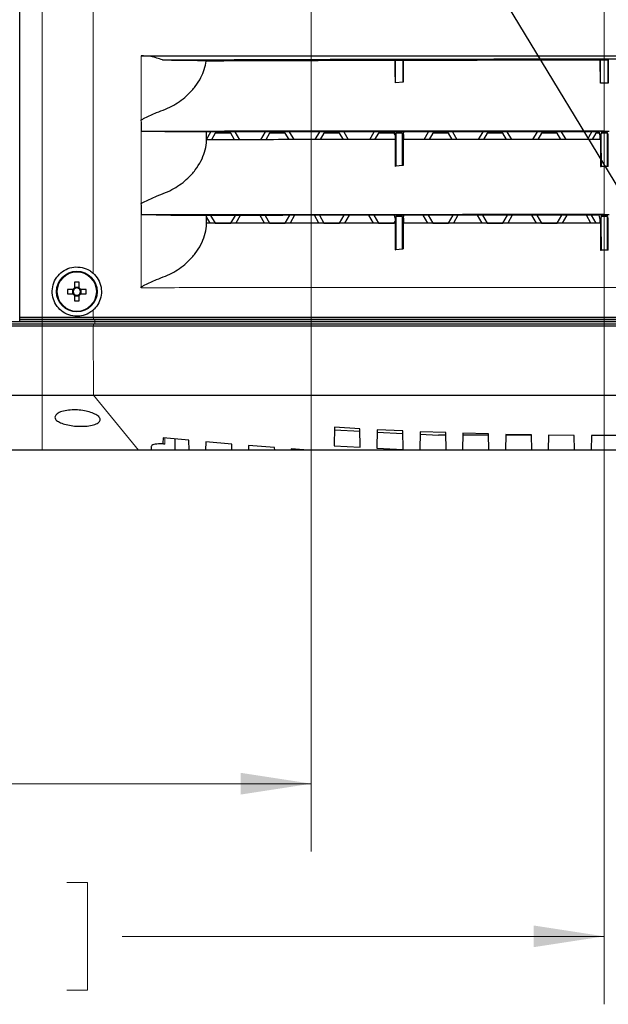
# Model space of a CAD drawing. Header units: millimetres. Extents: x 0 to 1118, y 0 to 864.
# Tile 67 of 117: x 543 to 570, y 403 to 449. Entities that reach past the tile are written whole.
import ezdxf

# ---------------------------------------------------------------- set-up
doc = ezdxf.new("R2010")
doc.units = ezdxf.units.MM
doc.styles.add('SLDTEXTSTYLE0', font='TXT', dxfattribs={"width": 0.75})
doc.dimstyles.new('SLDDIMSTYLE0', dxfattribs={"dimtxt": 3.175, "dimasz": 3.302, "dimexe": 0, "dimexo": 0.0625, "dimgap": 0.79375, "dimtad": 0, "dimtih": 1, "dimtoh": 1, "dimdec": 1, "dimlfac": 5, "dimrnd": 1e-09, "dimzin": 4, "dimdsep": 46, "dimtxsty": 'SLDTEXTSTYLE0', "dimsah": 1, "dimcen": 0.09, "dimadec": 0, "dimazin": 1, "dimtfac": 1, "dimtdec": 1, "dimtofl": 0, "dimtmove": 0, "dimatfit": 3, "dimfxl": 1, "dimfrac": 2, "dimtolj": 1, "dimtzin": 12, "dimarcsym": 0})
doc.dimstyles.new('SLDDIMSTYLE1', dxfattribs={"dimtxt": 3.175, "dimasz": 3.302, "dimexe": 0, "dimexo": 0.0625, "dimgap": 0.79375, "dimtad": 0, "dimtih": 1, "dimtoh": 1, "dimdec": 1, "dimlfac": 5, "dimrnd": 1e-09, "dimzin": 12, "dimdsep": 46, "dimtxsty": 'SLDTEXTSTYLE0', "dimsah": 1, "dimcen": 0.09, "dimadec": 0, "dimazin": 3, "dimtfac": 1, "dimtdec": 3, "dimtofl": 0, "dimtmove": 0, "dimatfit": 3, "dimfxl": 1, "dimfrac": 2, "dimtolj": 1, "dimtzin": 12, "dimarcsym": 0})
doc.dimstyles.new('SLDDIMSTYLE2', dxfattribs={"dimtxt": 3.175, "dimasz": 3.302, "dimexe": 0, "dimexo": 0.0625, "dimgap": 0.79375, "dimtad": 0, "dimtih": 1, "dimtoh": 1, "dimdec": 1, "dimlfac": 5, "dimrnd": 1e-09, "dimzin": 12, "dimdsep": 46, "dimtxsty": 'SLDTEXTSTYLE0', "dimsah": 1, "dimcen": 0.09, "dimadec": 0, "dimazin": 3, "dimtfac": 1, "dimtdec": 1, "dimtofl": 0, "dimtmove": 0, "dimatfit": 3, "dimfxl": 1, "dimfrac": 2, "dimtolj": 1, "dimtzin": 12, "dimarcsym": 0})
doc.dimstyles.new('SLDDIMSTYLE3', dxfattribs={"dimtxt": 0.18, "dimasz": 3.302, "dimexe": 0, "dimexo": 0.0625, "dimgap": 0, "dimtad": 0, "dimtih": 1, "dimtoh": 1, "dimdec": 0, "dimrnd": 1e-09, "dimzin": 0, "dimdsep": 46, "dimtxsty": 'Standard', "dimsah": 1, "dimcen": 0.09, "dimadec": 0, "dimazin": 0, "dimtfac": 3.302, "dimtdec": 0, "dimtofl": 0, "dimtmove": 0, "dimatfit": 3, "dimfxl": 1, "dimfrac": 2, "dimtolj": 1, "dimtzin": 0, "dimarcsym": 0})

# ---------------------------------------------------------------- blocks, each defined once
blk = doc.blocks.new('_D')
at = {"color": 7, "linetype": 'Continuous', "lineweight": 0}
for p, q in [((556.113, 499.94), (670.967, 499.94)), ((667.792, 499.94), (667.792, 469.142)), ((667.792, 468.497), (666.825, 468.497)), ((666.825, 468.497), (666.825, 463.457)), ((678.349, 468.497), (679.317, 468.497)), ((679.317, 468.497), (679.317, 463.457)), ((666.825, 463.457), (667.792, 463.457)), ((679.317, 463.457), (678.349, 463.457)), ((667.792, 420.94), (667.792, 462.812)), ((619.613, 420.94), (670.967, 420.94))]:
    blk.add_line(p, q, dxfattribs=at)
at = {"color": 7, "linetype": 'Continuous', "lineweight": 18}
for points in [[(667.792, 499.94), (667.284, 496.638), (668.3, 496.638)], [(667.792, 420.94), (668.3, 424.242), (667.284, 424.242)]]:
    blk.add_solid(points, dxfattribs=at)
at = {"color": 7, "linetype": 'Continuous', "lineweight": 18, "char_height": 3.175, "attachment_point": 1, "style": 'SLDTEXTSTYLE0'}
for s, insert in [('395.0', (655.301, 467.55)), ('15.55', (667.792, 467.55))]:
    blk.add_mtext(s, dxfattribs=dict(at, insert=insert))
blk = doc.blocks.new('_D_1')
at = {"color": 7, "linetype": 'Continuous', "lineweight": 0}
for p, q in [((556.166, 458.566), (556.166, 410.179)), ((488.345, 433.87), (488.345, 410.179)), ((525.09, 415.874), (524.122, 415.874)), ((524.122, 415.874), (524.122, 410.833)), ((535.647, 415.874), (536.614, 415.874)), ((536.614, 415.874), (536.614, 410.833)), ((488.345, 413.354), (511.953, 413.354)), ((556.166, 413.354), (538.227, 413.354)), ((524.122, 410.833), (525.09, 410.833)), ((536.614, 410.833), (535.647, 410.833))]:
    blk.add_line(p, q, dxfattribs=at)
at = {"color": 7, "linetype": 'Continuous', "lineweight": 18}
for points in [[(488.345, 413.354), (491.647, 412.846), (491.647, 413.862)], [(556.166, 413.354), (552.864, 413.862), (552.864, 412.846)]]:
    blk.add_solid(points, dxfattribs=at)
at = {"color": 7, "linetype": 'Continuous', "lineweight": 18, "char_height": 3.175, "attachment_point": 1, "style": 'SLDTEXTSTYLE0'}
for s, insert in [('339.1', (512.598, 414.926)), ('13.35', (525.09, 414.926))]:
    blk.add_mtext(s, dxfattribs=dict(at, insert=insert))
blk = doc.blocks.new('_D_2')
at = {"color": 7, "linetype": 'Continuous', "lineweight": 0}
for p, q in [((559.947, 462.348), (640.967, 462.348)), ((637.792, 462.348), (637.792, 448.56)), ((638.965, 447.915), (637.998, 447.915)), ((637.998, 447.915), (637.998, 442.875)), ((647.176, 447.915), (648.144, 447.915)), ((648.144, 447.915), (648.144, 442.875)), ((637.998, 442.875), (638.965, 442.875)), ((648.144, 442.875), (647.176, 442.875)), ((637.792, 420.94), (637.792, 442.23)), ((619.613, 420.94), (640.967, 420.94))]:
    blk.add_line(p, q, dxfattribs=at)
at = {"color": 7, "linetype": 'Continuous', "lineweight": 18}
for points in [[(637.792, 462.348), (637.284, 459.046), (638.3, 459.046)], [(637.792, 420.94), (638.3, 424.242), (637.284, 424.242)]]:
    blk.add_solid(points, dxfattribs=at)
at = {"color": 7, "linetype": 'Continuous', "lineweight": 18, "char_height": 3.175, "attachment_point": 1, "style": 'SLDTEXTSTYLE0'}
for s, insert in [('207.0', (626.474, 446.967)), ('8.15', (638.965, 446.967))]:
    blk.add_mtext(s, dxfattribs=dict(at, insert=insert))
blk = doc.blocks.new('_D_4')
at = {"color": 7, "linetype": 'Continuous', "lineweight": 0}
for p, q in [((552.165, 471.44), (463.102, 471.44)), ((466.277, 471.44), (466.277, 454.364)), ((467.45, 453.719), (466.483, 453.719)), ((466.483, 453.719), (466.483, 448.679)), ((475.661, 453.719), (476.629, 453.719)), ((476.629, 453.719), (476.629, 448.679)), ((466.483, 448.679), (467.45, 448.679)), ((476.629, 448.679), (475.661, 448.679)), ((466.277, 420.94), (466.277, 448.034)), ((490.073, 420.94), (463.102, 420.94))]:
    blk.add_line(p, q, dxfattribs=at)
at = {"color": 7, "linetype": 'Continuous', "lineweight": 18}
for points in [[(466.277, 471.44), (465.769, 468.138), (466.785, 468.138)], [(466.277, 420.94), (466.785, 424.242), (465.769, 424.242)]]:
    blk.add_solid(points, dxfattribs=at)
at = {"color": 7, "linetype": 'Continuous', "lineweight": 18, "char_height": 3.175, "attachment_point": 1, "style": 'SLDTEXTSTYLE0'}
for s, insert in [('252.5', (454.959, 452.771)), ('9.94', (467.45, 452.771))]:
    blk.add_mtext(s, dxfattribs=dict(at, insert=insert))
blk = doc.blocks.new('_D_5')
at = {"color": 7, "linetype": 'Continuous', "lineweight": 0}
for p, q in [((569.843, 453.762), (569.843, 403.049)), ((488.345, 433.87), (488.345, 403.049)), ((534.197, 408.744), (533.23, 408.744)), ((533.23, 408.744), (533.23, 403.704)), ((544.754, 408.744), (545.722, 408.744)), ((545.722, 408.744), (545.722, 403.704)), ((488.345, 406.224), (521.06, 406.224)), ((569.843, 406.224), (547.335, 406.224)), ((533.23, 403.704), (534.197, 403.704)), ((545.722, 403.704), (544.754, 403.704))]:
    blk.add_line(p, q, dxfattribs=at)
at = {"color": 7, "linetype": 'Continuous', "lineweight": 18}
for points in [[(488.345, 406.224), (491.647, 405.716), (491.647, 406.732)], [(569.843, 406.224), (566.541, 406.732), (566.541, 405.716)]]:
    blk.add_solid(points, dxfattribs=at)
at = {"color": 7, "linetype": 'Continuous', "lineweight": 18, "char_height": 3.175, "attachment_point": 1, "style": 'SLDTEXTSTYLE0'}
for s, insert in [('407.5', (521.706, 407.797)), ('16.04', (534.197, 407.797))]:
    blk.add_mtext(s, dxfattribs=dict(at, insert=insert))

msp = doc.modelspace()

# ---------------------------------------------------------------- linework, layer by layer
at = {"color": 7, "linetype": 'Continuous', "lineweight": 25}
for p, q in [((542.5554, 435.1395), (542.5554, 493.7395)), ((560.0793, 447.1345), (560.0895, 447.1549)), ((560.0895, 447.1549), (560.4495, 447.1549)), ((560.0895, 446.0892), (560.0895, 447.1549)), ((560.4495, 447.1549), (560.4593, 447.1353)), ((560.4495, 446.129), (560.4495, 447.1549)), ((569.6529, 447.1451), (569.6632, 447.1658)), ((569.6632, 446.0817), (569.6529, 447.1451)), ((569.6632, 447.1658), (570.0232, 447.1658)), ((569.6632, 446.0817), (569.6632, 447.1658)), ((570.0232, 447.1658), (570.0335, 447.1451)), ((570.0232, 446.0817), (570.0232, 447.1658)), ((570.0335, 447.1451), (570.0232, 446.0817)), ((560.4495, 446.129), (560.0895, 446.0892)), ((569.8432, 446.0818), (569.6632, 446.0817)), ((570.0232, 446.0817), (569.8432, 446.0818)), ((548.2245, 444.3208), (548.2244, 444.361)), ((560.0756, 443.6727), (560.0531, 443.8074)), ((560.4635, 443.6727), (560.4864, 443.8102)), ((562.7556, 443.8061), (562.9664, 443.4409)), ((563.9741, 443.4413), (564.1849, 443.8065)), ((565.2952, 443.8069), (565.5059, 443.4418)), ((566.5145, 443.442), (566.7253, 443.8072)), ((567.8349, 443.8073), (568.0457, 443.4422)), ((569.0546, 443.4423), (569.2655, 443.8075)), ((569.6632, 443.8338), (569.6122, 443.8338)), ((569.6122, 443.8338), (569.6122, 443.8338)), ((569.6384, 443.657), (569.6122, 443.8338)), ((570.0232, 443.8338), (570.0742, 443.8338)), ((551.2727, 443.7727), (551.2732, 443.7722)), ((551.2727, 443.4102), (551.2731, 443.4325)), ((551.2732, 443.4398), (551.48, 443.798)), ((551.2732, 443.4325), (551.2732, 443.7722)), ((551.6766, 443.7385), (551.5, 443.4327)), ((552.4098, 443.7385), (551.6766, 443.7385)), ((552.5858, 443.4337), (552.4098, 443.7385)), ((552.5996, 443.7991), (552.8105, 443.434)), ((553.8104, 443.4349), (554.0215, 443.8006)), ((554.2166, 443.7385), (554.0414, 443.4351)), ((554.9498, 443.7385), (554.2166, 443.7385)), ((555.1244, 443.4362), (554.9498, 443.7385)), ((555.1383, 443.8014), (555.3491, 443.4364)), ((556.3516, 443.4371), (556.5626, 443.8025)), ((556.7566, 443.7385), (556.5827, 443.4373)), ((557.4898, 443.7385), (556.7566, 443.7385)), ((557.6632, 443.4381), (557.4898, 443.7385)), ((557.6772, 443.8034), (557.888, 443.4383)), ((558.8927, 443.4389), (559.1036, 443.8043)), ((559.2966, 443.7385), (559.1237, 443.4391)), ((560.0298, 443.7385), (559.2966, 443.7385)), ((560.0756, 443.6593), (560.0298, 443.7385)), ((560.1073, 443.6727), (560.0756, 443.6727)), ((560.0756, 443.6727), (560.0756, 443.4381)), ((560.0895, 443.4397), (560.0756, 443.4381)), ((560.0895, 442.1892), (560.0895, 443.4397)), ((560.1073, 443.4397), (560.0895, 443.4397)), ((560.1195, 443.7461), (560.1073, 443.6727)), ((560.1073, 443.6727), (560.1073, 443.4397)), ((560.4195, 443.7461), (560.1195, 443.7461)), ((560.1195, 442.1926), (560.1195, 443.7461)), ((560.4195, 443.7461), (560.4318, 443.6727)), ((560.4195, 442.2257), (560.4195, 443.7461)), ((560.4318, 443.6727), (560.4635, 443.6727)), ((560.4318, 443.6727), (560.4318, 443.4397)), ((560.4318, 443.4397), (560.4495, 443.4397)), ((560.4495, 443.4399), (560.4495, 442.229)), ((560.4635, 443.6727), (560.4635, 443.4397)), ((561.4335, 443.4403), (561.6444, 443.8056)), ((561.8366, 443.7385), (561.6645, 443.4404)), ((562.5698, 443.7385), (561.8366, 443.7385)), ((562.7417, 443.4408), (562.5698, 443.7385)), ((564.3766, 443.7385), (564.2051, 443.4414)), ((565.1098, 443.7385), (564.3766, 443.7385)), ((565.2811, 443.4418), (565.1098, 443.7385)), ((566.9166, 443.7385), (566.7454, 443.4421)), ((567.6498, 443.7385), (566.9166, 443.7385)), ((567.8209, 443.4422), (567.6498, 443.7385)), ((569.4566, 443.7385), (569.2856, 443.4423)), ((569.6263, 443.7385), (569.4566, 443.7385)), ((569.681, 443.657), (569.6384, 443.657)), ((569.6384, 443.657), (569.6384, 443.4424)), ((569.6632, 443.4424), (569.6384, 443.4423)), ((569.681, 443.4424), (569.6632, 443.4424)), ((569.6932, 443.7395), (569.681, 443.657)), ((569.681, 443.657), (569.681, 443.4424)), ((569.681, 443.4424), (569.6932, 442.1817)), ((569.9932, 443.7395), (569.6932, 443.7395)), ((569.6932, 442.1817), (569.6932, 443.7395)), ((569.9932, 443.7395), (570.0054, 443.657)), ((569.9932, 442.1817), (569.9932, 443.7395)), ((570.0054, 443.4424), (569.9932, 442.1817)), ((570.0054, 443.657), (570.048, 443.657)), ((570.0054, 443.657), (570.0054, 443.4424)), ((570.0054, 443.4424), (570.0232, 443.4424)), ((570.0232, 443.4424), (570.048, 443.4423)), ((560.1195, 442.1926), (560.0895, 442.1892)), ((560.4195, 442.2257), (560.1195, 442.1926)), ((560.4495, 442.229), (560.4195, 442.2257)), ((569.6632, 442.1817), (569.6932, 442.1817)), ((569.8432, 442.1818), (569.6932, 442.1817)), ((569.9932, 442.1817), (569.8432, 442.1818)), ((570.0232, 442.1817), (569.9932, 442.1817)), ((548.2245, 440.4208), (548.2244, 440.461)), ((551.2727, 439.8727), (551.2732, 439.8722)), ((551.2732, 439.5325), (551.2732, 439.8722)), ((551.4467, 439.5326), (551.2732, 439.8332)), ((551.4656, 439.898), (551.6766, 439.5325)), ((552.4098, 439.5325), (552.6215, 439.8992)), ((552.8453, 439.8994), (552.6342, 439.5338)), ((553.9853, 439.5351), (553.7744, 439.9003)), ((554.0041, 439.9006), (554.2166, 439.5325)), ((554.9498, 439.5325), (555.1628, 439.9014)), ((555.3866, 439.9016), (555.1756, 439.5362)), ((556.524, 439.5373), (556.3133, 439.9023)), ((556.543, 439.9025), (556.7566, 439.5325)), ((557.4898, 439.5325), (557.7039, 439.9034)), ((557.9277, 439.9035), (557.7168, 439.5382)), ((559.063, 439.539), (558.8522, 439.9041)), ((559.0819, 439.9043), (559.2966, 439.5325)), ((560.0756, 439.7727), (560.0531, 439.9074)), ((560.1073, 439.7727), (560.0756, 439.7727)), ((560.0756, 439.7727), (560.0756, 439.5381)), ((560.1195, 439.8461), (560.1073, 439.7727)), ((560.1073, 439.7727), (560.1073, 439.5397)), ((560.4195, 439.8461), (560.1195, 439.8461)), ((560.1195, 438.2926), (560.1195, 439.8461)), ((560.4195, 439.8461), (560.4318, 439.7727)), ((560.4195, 438.3257), (560.4195, 439.8461)), ((560.4318, 439.7727), (560.4635, 439.7727)), ((560.4318, 439.7727), (560.4318, 439.5397)), ((560.4635, 439.7727), (560.4864, 439.9102)), ((560.4635, 439.7727), (560.4635, 439.5397)), ((561.6023, 439.5404), (561.3915, 439.9055)), ((561.6212, 439.9056), (561.8366, 439.5325)), ((562.5698, 439.5325), (562.7855, 439.9061)), ((563.0092, 439.9062), (562.7983, 439.5409)), ((564.1416, 439.5414), (563.9309, 439.9065)), ((564.1606, 439.9065), (564.3766, 439.5325)), ((565.1098, 439.5325), (565.326, 439.9069)), ((565.5497, 439.907), (565.3388, 439.5418)), ((566.6813, 439.5421), (566.4705, 439.9072)), ((566.7003, 439.9072), (566.9166, 439.5325)), ((567.6498, 439.5325), (567.8662, 439.9073)), ((568.0899, 439.9073), (567.8791, 439.5422)), ((569.2211, 439.5423), (569.0103, 439.9074)), ((569.2401, 439.9075), (569.4566, 439.5325)), ((569.6632, 439.9338), (569.6122, 439.9338)), ((569.6122, 439.9338), (569.6122, 439.9338)), ((569.6384, 439.757), (569.6122, 439.9338)), ((569.681, 439.757), (569.6384, 439.757)), ((569.6384, 439.757), (569.6384, 439.5424)), ((569.6932, 439.8395), (569.681, 439.757)), ((569.681, 439.757), (569.681, 439.5424)), ((569.9932, 439.8395), (569.6932, 439.8395)), ((569.6932, 438.2817), (569.6932, 439.8395)), ((569.9932, 439.8395), (570.0054, 439.757)), ((569.9932, 438.2817), (569.9932, 439.8395)), ((570.0054, 439.757), (570.048, 439.757)), ((570.0054, 439.757), (570.0054, 439.5424)), ((570.0232, 439.9338), (570.0742, 439.9338)), ((551.2727, 439.5102), (551.2731, 439.5325)), ((551.6766, 439.5325), (552.4098, 439.5325)), ((554.2166, 439.5325), (554.9498, 439.5325)), ((556.7566, 439.5325), (557.4898, 439.5325)), ((559.2966, 439.5325), (560.0298, 439.5325)), ((560.0298, 439.5325), (560.0756, 439.6118)), ((560.0895, 439.5397), (560.0756, 439.5381)), ((560.0895, 438.2892), (560.0895, 439.5397)), ((560.1073, 439.5397), (560.0895, 439.5397)), ((560.4318, 439.5397), (560.4495, 439.5397)), ((560.4495, 439.5399), (560.4495, 438.329)), ((561.8366, 439.5325), (562.5698, 439.5325)), ((564.3766, 439.5325), (565.1098, 439.5325)), ((566.9166, 439.5325), (567.6498, 439.5325)), ((569.6632, 439.5424), (569.6384, 439.5423)), ((569.681, 439.5424), (569.6632, 439.5424)), ((569.681, 439.5424), (569.6932, 438.2817)), ((570.0054, 439.5424), (569.9932, 438.2817)), ((570.0054, 439.5424), (570.0232, 439.5424)), ((570.0232, 439.5424), (570.048, 439.5423)), ((560.0895, 438.2892), (560.1195, 438.2926)), ((560.4195, 438.3257), (560.1195, 438.2926)), ((560.4495, 438.329), (560.4195, 438.3257)), ((569.6632, 438.2817), (569.6932, 438.2817)), ((569.8432, 438.2818), (569.6932, 438.2817)), ((569.9932, 438.2817), (569.8432, 438.2818)), ((570.0232, 438.2817), (569.9932, 438.2817)), ((545.1143, 436.7773), (545.1143, 436.5197)), ((545.3203, 436.5363), (545.1143, 436.5363)), ((545.3203, 436.5197), (545.3203, 436.7773)), ((548.2245, 436.5208), (548.2244, 436.561)), ((545.0371, 436.4425), (544.7795, 436.4425)), ((544.7795, 436.2365), (545.0371, 436.2365)), ((545.0205, 436.4425), (545.0205, 436.2365)), ((545.1143, 436.1593), (545.1143, 435.9017)), ((545.1143, 436.1427), (545.3203, 436.1427)), ((545.3203, 435.9017), (545.3203, 436.1593)), ((545.6551, 436.4425), (545.3975, 436.4425)), ((545.3975, 436.2365), (545.6551, 436.2365)), ((545.4141, 436.2365), (545.4141, 436.4425)), ((542.5537, 435.0395), (542.5554, 435.1395)), ((542.5554, 435.1395), (543.5926, 435.1395)), ((543.5926, 435.1395), (545.9787, 435.1395)), ((545.9787, 435.1395), (593.7077, 435.1395)), ((496.342, 434.9395), (543.5926, 434.9395)), ((496.342, 434.8395), (543.5926, 434.8395)), ((496.3454, 434.7429), (543.5926, 434.7429)), ((542.5511, 434.9395), (542.5511, 435.0395)), ((542.5537, 435.0395), (542.5511, 435.0395)), ((543.5926, 434.9395), (542.5511, 434.9395)), ((543.5926, 435.0395), (542.5537, 435.0395)), ((546.0085, 435.0395), (543.5926, 435.0395)), ((543.5926, 434.9395), (546.0532, 434.9395)), ((546.0532, 434.9395), (543.5926, 434.9395)), ((543.5926, 434.8395), (546.0085, 434.8395)), ((543.5926, 434.7429), (543.5931, 434.7429)), ((545.9792, 434.7429), (545.9797, 434.7429)), ((545.9797, 434.7429), (593.7067, 434.7429)), ((593.6779, 435.0395), (546.0085, 435.0395)), ((546.0085, 434.8395), (593.6779, 434.8395)), ((546.0532, 434.9395), (593.6332, 434.9395)), ((593.6332, 434.9395), (546.0532, 434.9395)), ((496.402, 431.5036), (543.6017, 431.5036)), ((545.9886, 431.5036), (593.6978, 431.5036)), ((557.2497, 429.9992), (557.2347, 429.1383)), ((557.2478, 429.8871), (558.4404, 429.8156)), ((558.4384, 429.9311), (557.2497, 429.9992)), ((558.4535, 429.0652), (558.4384, 429.9311)), ((559.2478, 429.8885), (559.2327, 429.0223)), ((559.2457, 429.7713), (560.4422, 429.7113)), ((560.4401, 429.8313), (559.2478, 429.8885)), ((560.4553, 428.961), (560.4401, 429.8313)), ((561.2462, 429.7964), (561.2312, 428.9395)), ((561.2441, 429.675), (562.109, 429.6395)), ((562.4415, 429.7504), (561.2462, 429.7964)), ((562.4434, 429.6395), (562.109, 429.6395)), ((562.4557, 428.9395), (562.4415, 429.7504)), ((563.2449, 429.7233), (563.2312, 428.9395)), ((564.4434, 429.6395), (563.2434, 429.6395)), ((564.4426, 429.6887), (563.2449, 429.7233)), ((564.4557, 428.9395), (564.4426, 429.6887)), ((565.244, 429.6694), (565.2312, 428.9395)), ((566.4434, 429.6395), (565.2434, 429.6395)), ((566.4433, 429.6462), (565.244, 429.6694)), ((566.4557, 428.9395), (566.4433, 429.6462)), ((567.2434, 429.6346), (567.2312, 428.9395)), ((568.4437, 429.623), (567.2434, 429.6346)), ((568.4557, 428.9395), (568.4437, 429.623)), ((569.2431, 429.6191), (569.2312, 428.9395)), ((570.4438, 429.6191), (569.2431, 429.6191)), ((549.2412, 429.5121), (549.2367, 429.2525)), ((550.4477, 429.3946), (549.2412, 429.5121)), ((549.8057, 428.9395), (549.8057, 429.4571)), ((550.4557, 428.9395), (550.4477, 429.3946)), ((551.2379, 429.3213), (551.2312, 428.9395)), ((552.4509, 429.2143), (551.2379, 429.3213)), ((552.4557, 428.9395), (552.4509, 429.2143)), ((553.2349, 429.1487), (553.2312, 428.9395)), ((554.4537, 429.0525), (553.2349, 429.1487)), ((557.2347, 429.1383), (558.4535, 429.0652)), ((543.6017, 428.9395), (498.2104, 428.9395)), ((548.6857, 428.9395), (548.0908, 428.9395)), ((548.6857, 429.0805), (548.6857, 428.9395)), ((549.8057, 428.9395), (548.6857, 428.9395)), ((550.4557, 428.9395), (549.8057, 428.9395)), ((551.2312, 428.9395), (550.4557, 428.9395)), ((552.4557, 428.9395), (551.2312, 428.9395)), ((553.2312, 428.9395), (552.4557, 428.9395)), ((554.4557, 428.9395), (553.2312, 428.9395)), ((554.4557, 428.9395), (554.4537, 429.0525)), ((555.2312, 428.9395), (554.4557, 428.9395)), ((555.2322, 428.9948), (555.2312, 428.9395)), ((556.0162, 428.9395), (555.2312, 428.9395)), ((556.0162, 428.9395), (555.2322, 428.9948)), ((561.2312, 428.9395), (556.0162, 428.9395)), ((559.2327, 429.0223), (560.4553, 428.961)), ((562.4557, 428.9395), (561.2312, 428.9395)), ((563.2312, 428.9395), (562.4557, 428.9395)), ((564.4557, 428.9395), (563.2312, 428.9395)), ((565.2312, 428.9395), (564.4557, 428.9395)), ((566.4557, 428.9395), (565.2312, 428.9395)), ((567.2312, 428.9395), (566.4557, 428.9395)), ((568.4557, 428.9395), (567.2312, 428.9395)), ((569.2312, 428.9395), (568.4557, 428.9395)), ((570.4557, 428.9395), (569.2312, 428.9395))]:
    msp.add_line(p, q, dxfattribs=at)
at = {"color": 7, "linetype": 'Continuous', "lineweight": 18}
for p, q in [((543.5926, 493.7395), (543.5926, 435.1395)), ((545.9787, 493.7395), (545.9787, 437.2014)), ((548.2245, 447.3582), (548.2245, 444.3639)), ((569.8432, 444.8199), (569.8432, 446.0818)), ((569.8432, 444.374), (569.8432, 444.8199)), ((548.2245, 444.3639), (548.2244, 444.3639)), ((548.2245, 444.3208), (548.2245, 440.4639)), ((569.8432, 443.8338), (569.8432, 444.374)), ((569.8432, 443.8075), (569.8432, 443.8338)), ((551.2727, 443.4102), (551.2727, 443.7727)), ((569.6632, 442.1817), (569.6632, 443.4424)), ((570.0232, 443.4424), (570.0232, 442.1817)), ((569.8432, 440.9199), (569.8432, 442.1818)), ((569.8432, 440.474), (569.8432, 440.9199)), ((548.2245, 440.4639), (548.2244, 440.4639)), ((548.2245, 440.4208), (548.2245, 436.5639)), ((569.8432, 439.9338), (569.8432, 440.474)), ((551.2727, 439.5102), (551.2727, 439.8727)), ((569.8432, 439.9075), (569.8432, 439.9338)), ((569.6632, 438.2817), (569.6632, 439.5424)), ((570.0232, 439.5424), (570.0232, 438.2817)), ((569.8432, 437.0199), (569.8432, 438.2818)), ((569.8432, 436.574), (569.8432, 437.0199)), ((548.2245, 436.5639), (548.2244, 436.5639)), ((569.8432, 436.5338), (569.8432, 436.574)), ((543.5926, 435.0395), (543.5926, 435.1395)), ((545.9787, 435.4776), (545.9787, 435.1395)), ((546.0085, 435.0395), (545.9787, 435.1395)), ((543.5926, 434.9395), (543.5926, 435.0395)), ((543.5926, 434.9395), (543.5926, 434.8395)), ((543.5926, 434.8395), (543.5926, 434.7429)), ((545.9792, 434.7429), (545.9886, 431.5036)), ((546.0085, 434.8395), (545.9797, 434.7429)), ((546.0532, 434.9395), (546.0527, 434.8395)), ((546.0532, 434.9395), (546.0532, 435.0395)), ((543.6017, 428.9395), (543.6017, 431.5036)), ((548.0908, 428.9395), (545.9886, 431.5036)), ((549.3266, 429.504), (549.3223, 429.2092))]:
    msp.add_line(p, q, dxfattribs=at)
at = {"color": 7, "linetype": 'Continuous', "lineweight": 25, "flags": 128}
for points in [[(560.0895, 446.0892), (560.0843, 446.6243), (560.0793, 447.1345)], [(560.4593, 447.1353), (560.4546, 446.6448), (560.4495, 446.129)], [(560.1073, 443.4397), (560.1073, 443.4396), (560.1134, 442.8144), (560.1195, 442.1926)], [(560.4318, 443.4397), (560.4256, 442.8145), (560.4226, 442.5018), (560.4199, 442.2257)], [(560.1073, 439.5397), (560.1073, 439.5396), (560.1134, 438.9144), (560.1195, 438.2926)], [(560.4318, 439.5397), (560.4256, 438.9145), (560.4226, 438.6018), (560.4199, 438.3257)]]:
    msp.add_lwpolyline(points, dxfattribs=at)
at = {"color": 7, "linetype": 'Continuous', "lineweight": 18, "flags": 128}
msp.add_lwpolyline([(543.6017, 431.5036), (543.6006, 431.9361), (543.5931, 434.7429)], dxfattribs=at)
at = {"color": 7, "linetype": 'Continuous', "lineweight": 25}
msp.add_circle((545.2173, 436.3395), 0.95, dxfattribs=at)
at = {"color": 7, "linetype": 'Continuous', "lineweight": 18}
msp.add_circle((545.2173, 436.3395), 0.9113, dxfattribs=at)
at = {"color": 7, "linetype": 'Continuous', "lineweight": 25}
for centre, radius, start, end in [((550.4447, 444.3637), 2.2203, 179.99275, 180.06756), ((550.4447, 440.4637), 2.2203, 179.99275, 180.06756), ((545.2173, 436.3395), 0.2076, 119.74942, 150.25058), ((545.2173, 436.3395), 0.1702, 127.2411, 142.7589), ((545.2173, 433.2573), 3.5216, 88.32395, 91.67605), ((545.2173, 436.3395), 0.1702, 52.7589, 127.2411), ((545.2173, 436.3395), 0.2076, 29.74942, 60.25058), ((545.2173, 436.3395), 0.1702, 37.2411, 52.7589), ((550.4447, 436.5637), 2.2203, 179.99275, 180.06756), ((548.2995, 436.3395), 3.5216, 178.32395, 181.67605), ((545.2173, 436.3395), 0.2076, 209.74942, 240.25058), ((545.2173, 436.3395), 0.1702, 142.7589, 217.2411), ((545.2173, 436.3395), 0.1702, 217.2411, 232.7589), ((545.2173, 436.3395), 0.1702, 232.7589, 307.2411), ((545.2173, 436.3395), 0.2076, 299.74942, 330.25058), ((545.2173, 436.3395), 0.1702, 307.2411, 322.7589), ((545.2173, 436.3395), 0.1702, 322.7589, 37.2411), ((542.1351, 436.3395), 3.5216, 358.32395, 1.67605), ((545.2173, 439.4217), 3.5216, 268.32395, 271.67605)]:
    msp.add_arc(centre, radius, start, end, dxfattribs=at)
msp.add_ellipse((548.873, 447.1014), major_axis=(2.4, 0), ratio=0.0174551, start_param=0.1133896, end_param=1.4125865, dxfattribs=at)
for points, knots in [([(548.2245, 447.3582), (549.6358, 447.3566), (552.4585, 447.3533), (556.7618, 447.3498), (561.0997, 447.3472), (565.4651, 447.3457), (569.8432, 447.3451), (574.2213, 447.3457), (578.5866, 447.3472), (582.9245, 447.3498), (587.2279, 447.3533), (590.0506, 447.3566), (591.4619, 447.3582)], [0, 0, 0, 0, 0.10000003, 0.20000004, 0.30000004, 0.40000002, 0.5, 0.59999998, 0.69999996, 0.79999996, 0.89999997, 1, 1, 1, 1]), ([(549.2512, 447.1428), (549.2389, 447.1478), (549.1401, 447.1881), (548.9491, 447.2536), (548.6158, 447.3364), (548.3739, 447.3497), (548.2245, 447.3579)], [0, 0, 0, 0, 0.0379, 0.3039985, 0.5702158, 1, 1, 1, 1]), ([(548.2245, 444.3639), (548.2275, 444.3648), (548.2422, 444.3687), (548.2977, 444.4016), (548.5301, 444.5106), (548.8884, 444.6928), (549.3606, 444.8554), (549.7519, 445.0467), (550.1038, 445.2776), (550.4475, 445.5668), (550.7652, 445.9214), (551.0158, 446.3199), (551.1867, 446.7193), (551.2338, 446.9764), (551.2576, 447.1061)], [0, 0, 0, 0, 0.00193471, 0.00940077, 0.03924385, 0.15923952, 0.24757007, 0.33815309, 0.42725952, 0.51855061, 0.64262836, 0.77026865, 0.88410357, 1, 1, 1, 1]), ([(590.4352, 447.1428), (589.687, 447.1462), (587.4675, 447.1564), (584.8458, 447.1659), (582.5976, 447.1727), (581.0953, 447.1769), (579.588, 447.1804), (578.0768, 447.1834), (576.9417, 447.1854), (575.4262, 447.1876), (573.908, 447.1892), (572.3883, 447.1903), (570.8679, 447.191), (569.3468, 447.1911), (567.8262, 447.1906), (566.3061, 447.1897), (564.7874, 447.1882), (563.271, 447.1862), (561.7565, 447.1838), (560.2452, 447.1808), (558.7382, 447.1772), (557.2344, 447.1732), (555.7357, 447.1687), (553.87, 447.1623), (552.0127, 447.1552), (550.3522, 447.148), (549.4347, 447.1436), (549.2512, 447.1428)], [0, 0, 0, 0, 0.0557021, 0.1652206, 0.1925892, 0.2199579, 0.2746996, 0.3020683, 0.329437, 0.3568056, 0.4115474, 0.4389161, 0.4662847, 0.5210265, 0.5483952, 0.5757639, 0.6305056, 0.6578743, 0.685243, 0.7399847, 0.7673534, 0.794722, 0.8494637, 0.8768324, 0.9315742, 0.9863159, 1, 1, 1, 1]), ([(560.0793, 447.1345), (558.5998, 447.1309), (555.6359, 447.1236), (552.7187, 447.112), (551.2576, 447.1061)], [0, 0, 0, 0, 0.4991795, 1, 1, 1, 1]), ([(569.6529, 447.1451), (568.8866, 447.145), (567.3534, 447.1447), (564.2838, 447.1422), (561.99, 447.1381), (560.4593, 447.1353)], [0, 0, 0, 0, 0.2494623, 0.4991489, 1, 1, 1, 1]), ([(560.0895, 443.8312), (558.9694, 443.8305), (556.7299, 443.8292), (553.6386, 443.8266), (550.8081, 443.8238), (549.0981, 443.8218), (548.2438, 443.8208)], [0, 0, 0, 0, 0.2803763, 0.5605876, 0.7804825, 1, 1, 1, 1]), ([(549.7065, 443.7962), (549.5797, 443.8002), (549.3262, 443.8083), (548.8291, 443.8184), (548.4708, 443.8199), (548.2438, 443.8208)], [0, 0, 0, 0, 0.268315, 0.5364765, 1, 1, 1, 1]), ([(569.6161, 443.8075), (568.3658, 443.8074), (565.8625, 443.8072), (562.1139, 443.806), (558.1579, 443.8039), (554.0082, 443.8008), (551.1395, 443.7977), (549.7065, 443.7962)], [0, 0, 0, 0, 0.1863452, 0.3730712, 0.5599699, 0.7801786, 1, 1, 1, 1]), ([(569.6122, 443.8338), (568.7228, 443.8337), (566.9425, 443.8336), (563.7635, 443.8329), (561.4835, 443.8318), (560.0895, 443.8312)], [0, 0, 0, 0, 0.2795103, 0.5594901, 1, 1, 1, 1]), ([(569.8432, 443.8338), (569.8096, 443.8338), (569.7496, 443.8338), (569.6896, 443.8338), (569.6632, 443.8338)], [0, 0, 0, 0, 0.5599811, 1, 1, 1, 1]), ([(569.8432, 443.8075), (569.8131, 443.8075), (569.7595, 443.8075), (569.7058, 443.8075), (569.6822, 443.8075)], [0, 0, 0, 0, 0.5599829, 1, 1, 1, 1]), ([(569.8432, 443.8338), (569.8768, 443.8338), (569.9368, 443.8338), (569.9968, 443.8338), (570.0232, 443.8338)], [0, 0, 0, 0, 0.5599811, 1, 1, 1, 1]), ([(569.8432, 443.8075), (569.8733, 443.8075), (569.9269, 443.8075), (569.9806, 443.8075), (570.0042, 443.8075)], [0, 0, 0, 0, 0.5599829, 1, 1, 1, 1]), ([(548.2245, 440.4639), (548.2275, 440.4648), (548.2422, 440.4687), (548.2977, 440.5016), (548.5301, 440.6106), (548.8884, 440.7928), (549.3606, 440.9554), (549.7519, 441.1467), (550.1037, 441.3776), (550.4476, 441.6668), (550.7649, 442.0213), (551.0257, 442.4337), (551.1992, 442.8624), (551.264, 443.1893), (551.2711, 443.3712), (551.2727, 443.4102)], [0, 0, 0, 0, 0.00182302, 0.00885808, 0.03697837, 0.1500469, 0.23327828, 0.3186321, 0.40259458, 0.4886156, 0.60553056, 0.7258024, 0.84494968, 0.96677719, 1, 1, 1, 1]), ([(560.0756, 443.4397), (559.2464, 443.4392), (557.5884, 443.4382), (554.6463, 443.4359), (552.5522, 443.4338), (551.2731, 443.4325)], [0, 0, 0, 0, 0.2802292, 0.5603733, 1, 1, 1, 1]), ([(569.6384, 443.4424), (568.7802, 443.4423), (567.0622, 443.4422), (563.9947, 443.4415), (561.7946, 443.4405), (560.4495, 443.4399)], [0, 0, 0, 0, 0.2795123, 0.5595023, 1, 1, 1, 1]), ([(560.0895, 439.9312), (558.9694, 439.9305), (556.7299, 439.9292), (553.6386, 439.9266), (550.8081, 439.9238), (549.0981, 439.9218), (548.2438, 439.9208)], [0, 0, 0, 0, 0.2803763, 0.5605876, 0.7804825, 1, 1, 1, 1]), ([(549.7065, 439.8962), (549.5797, 439.9002), (549.3262, 439.9083), (548.8291, 439.9184), (548.4708, 439.9199), (548.2438, 439.9208)], [0, 0, 0, 0, 0.26831497, 0.53647647, 1, 1, 1, 1]), ([(569.6161, 439.9075), (568.3658, 439.9074), (565.8625, 439.9072), (562.1139, 439.906), (558.1579, 439.9039), (554.0082, 439.9008), (551.1395, 439.8977), (549.7065, 439.8962)], [0, 0, 0, 0, 0.1863452, 0.3730712, 0.5599699, 0.7801786, 1, 1, 1, 1]), ([(569.6122, 439.9338), (568.7228, 439.9337), (566.9425, 439.9336), (563.7635, 439.9329), (561.4835, 439.9318), (560.0895, 439.9312)], [0, 0, 0, 0, 0.2795103, 0.5594901, 1, 1, 1, 1]), ([(569.8432, 439.9338), (569.8096, 439.9338), (569.7496, 439.9338), (569.6896, 439.9338), (569.6632, 439.9338)], [0, 0, 0, 0, 0.5599811, 1, 1, 1, 1]), ([(569.8432, 439.9075), (569.8131, 439.9075), (569.7595, 439.9075), (569.7058, 439.9075), (569.6822, 439.9075)], [0, 0, 0, 0, 0.5599829, 1, 1, 1, 1]), ([(569.8432, 439.9338), (569.8768, 439.9338), (569.9368, 439.9338), (569.9968, 439.9338), (570.0232, 439.9338)], [0, 0, 0, 0, 0.5599811, 1, 1, 1, 1]), ([(569.8432, 439.9075), (569.8733, 439.9075), (569.9269, 439.9075), (569.9806, 439.9075), (570.0042, 439.9075)], [0, 0, 0, 0, 0.5599829, 1, 1, 1, 1]), ([(548.2245, 436.5639), (548.2275, 436.5648), (548.2422, 436.5687), (548.2977, 436.6016), (548.5301, 436.7106), (548.8884, 436.8928), (549.3606, 437.0554), (549.7519, 437.2467), (550.1037, 437.4776), (550.4476, 437.7668), (550.7649, 438.1213), (551.0257, 438.5337), (551.1992, 438.9624), (551.264, 439.2893), (551.2711, 439.4712), (551.2727, 439.5102)], [0, 0, 0, 0, 0.001823, 0.0088581, 0.0369784, 0.1500469, 0.2332783, 0.3186321, 0.4025946, 0.4886156, 0.6055306, 0.7258024, 0.8449497, 0.9667772, 1, 1, 1, 1]), ([(560.0756, 439.5397), (559.2464, 439.5392), (557.5884, 439.5382), (554.6463, 439.5359), (552.5522, 439.5338), (551.2731, 439.5325)], [0, 0, 0, 0, 0.2802292, 0.5603733, 1, 1, 1, 1]), ([(569.6384, 439.5424), (568.7802, 439.5423), (567.0622, 439.5422), (563.9947, 439.5415), (561.7946, 439.5405), (560.4495, 439.5399)], [0, 0, 0, 0, 0.2795123, 0.5595023, 1, 1, 1, 1]), ([(545.9787, 435.4776), (545.9412, 435.447), (545.8027, 435.3339), (545.5444, 435.2196), (545.1889, 435.1728), (544.8313, 435.2328), (544.4862, 435.4233), (544.2242, 435.7174), (544.0746, 436.08), (544.0529, 436.4716), (544.1618, 436.8487), (544.3889, 437.1683), (544.7073, 437.3941), (545.0807, 437.503), (545.4687, 437.4831), (545.7745, 437.3638), (545.9273, 437.2422), (545.9787, 437.2014)], [0, 0, 0, 0, 0.0280109, 0.1036386, 0.1602373, 0.2336846, 0.3071776, 0.3797073, 0.4519415, 0.524304, 0.59675, 0.6691588, 0.7414267, 0.8137371, 0.8869324, 0.9620522, 1, 1, 1, 1]), ([(545.9787, 437.2014), (546.0654, 437.1088), (546.2389, 436.9235), (546.3679, 436.5537), (546.3758, 436.1705), (546.2604, 435.8103), (546.1011, 435.5898), (545.9951, 435.4927), (545.9787, 435.4776)], [0, 0, 0, 0, 0.1967607, 0.3937581, 0.5854883, 0.7741115, 0.9648857, 1, 1, 1, 1]), ([(543.5931, 434.7429), (543.993, 434.743), (544.8022, 434.743), (545.5839, 434.743), (545.9792, 434.7429)], [0, 0, 0, 0, 0.4942435, 1, 1, 1, 1]), ([(544.196, 430.4728), (544.2095, 430.5176), (544.2364, 430.6072), (544.4378, 430.7209), (544.7284, 430.7962), (545.0701, 430.8225), (545.4148, 430.8023), (545.7363, 430.7426), (546.0142, 430.6492), (546.2217, 430.5294), (546.326, 430.3948), (546.3007, 430.2629), (546.1421, 430.1523), (545.8761, 430.0769), (545.5467, 430.0423), (545.1968, 430.0473), (544.86, 430.0883), (544.563, 430.1619), (544.3345, 430.2642), (544.2122, 430.373), (544.2006, 430.4445), (544.196, 430.4728)], [0, 0, 0, 0, 0.0577273, 0.1155322, 0.1709676, 0.222506, 0.2713214, 0.3199119, 0.3705941, 0.4246465, 0.4818831, 0.5406479, 0.5985733, 0.6538538, 0.7060916, 0.756175, 0.8056138, 0.8559543, 0.9084284, 0.9636773, 1, 1, 1, 1]), ([(549.3223, 429.2092), (549.2845, 429.2141), (549.1865, 429.2267), (549.0291, 429.2293), (548.8738, 429.2122), (548.7588, 429.1759), (548.6923, 429.1303), (548.6926, 429.0951), (548.6927, 429.0805)], [0, 0, 0, 0, 0.117361, 0.3049289, 0.4872705, 0.671694, 0.8642242, 1, 1, 1, 1]), ([(549.3223, 429.2092), (549.3114, 429.2112), (549.2897, 429.2153), (549.263, 429.2252), (549.2439, 429.2368), (549.2371, 429.2464), (549.2368, 429.2515), (549.2367, 429.2525)], [0, 0, 0, 0, 0.2267217, 0.4530657, 0.6891328, 0.9371745, 1, 1, 1, 1]), ([(548.0908, 428.9395), (547.6021, 428.9395), (546.6273, 428.9395), (545.1207, 428.9395), (544.1089, 428.9395), (543.6017, 428.9395)], [0, 0, 0, 0, 0.3338997, 0.6661003, 1, 1, 1, 1])]:
    msp.add_open_spline(points, degree=3, knots=knots, dxfattribs=at)
at = {"color": 7, "linetype": 'Continuous', "lineweight": 18}
for points, knots in [([(548.2438, 443.8208), (548.2419, 443.9114), (548.2391, 444.0472), (548.2344, 444.198), (548.2307, 444.2709), (548.2287, 444.3008), (548.2264, 444.3162), (548.2256, 444.3193), (548.2252, 444.3202), (548.2249, 444.3206), (548.2247, 444.3208), (548.2246, 444.3208), (548.2245, 444.3208), (548.2245, 444.3208)], [0, 0, 0, 0, 0.5423489, 0.8135924, 0.9034458, 0.9794208, 0.9931817, 0.9966233, 0.9983471, 0.9992123, 0.9995632, 0.9999176, 1, 1, 1, 1]), ([(569.6822, 443.8075), (569.6804, 443.8097), (569.677, 443.8141), (569.6722, 443.8206), (569.6675, 443.8272), (569.6646, 443.8316), (569.6632, 443.8338)], [0, 0, 0, 0, 0.2499176, 0.4999451, 0.7499726, 1, 1, 1, 1]), ([(570.0232, 443.8338), (570.0217, 443.8316), (570.0189, 443.8272), (570.0142, 443.8206), (570.0094, 443.8141), (570.006, 443.8097), (570.0042, 443.8075)], [0, 0, 0, 0, 0.2500274, 0.5000549, 0.7500824, 1, 1, 1, 1]), ([(548.2438, 439.9208), (548.2419, 440.0114), (548.2391, 440.1472), (548.2344, 440.298), (548.2307, 440.3709), (548.2287, 440.4008), (548.2264, 440.4162), (548.2256, 440.4193), (548.2252, 440.4202), (548.2249, 440.4206), (548.2247, 440.4208), (548.2246, 440.4208), (548.2245, 440.4208), (548.2245, 440.4208)], [0, 0, 0, 0, 0.5423489, 0.8135924, 0.9034458, 0.9794208, 0.9931817, 0.9966232, 0.9983471, 0.9992123, 0.9995632, 0.9999176, 1, 1, 1, 1]), ([(569.6822, 439.9075), (569.6804, 439.9097), (569.677, 439.9141), (569.6722, 439.9206), (569.6675, 439.9272), (569.6646, 439.9316), (569.6632, 439.9338)], [0, 0, 0, 0, 0.2499176, 0.4999451, 0.7499726, 1, 1, 1, 1]), ([(570.0232, 439.9338), (570.0217, 439.9316), (570.0189, 439.9272), (570.0142, 439.9206), (570.0094, 439.9141), (570.006, 439.9097), (570.0042, 439.9075)], [0, 0, 0, 0, 0.2500274, 0.5000549, 0.7500824, 1, 1, 1, 1]), ([(558.9319, 436.5305), (557.7332, 436.5297), (555.3321, 436.5281), (551.7579, 436.5249), (549.4035, 436.5222), (548.2245, 436.5208)], [0, 0, 0, 0, 0.3322783, 0.6656117, 1, 1, 1, 1]), ([(569.8432, 436.5338), (568.6284, 436.5337), (566.1975, 436.5336), (562.5553, 436.5325), (560.1401, 436.5312), (558.9319, 436.5305)], [0, 0, 0, 0, 0.332986, 0.6663194, 1, 1, 1, 1]), ([(580.7545, 436.5305), (579.5463, 436.5312), (577.1311, 436.5325), (573.4889, 436.5336), (571.058, 436.5337), (569.8432, 436.5338)], [0, 0, 0, 0, 0.3336806, 0.667014, 1, 1, 1, 1])]:
    msp.add_open_spline(points, degree=3, knots=knots, dxfattribs=at)
at = {"color": 7, "linetype": 'Continuous', "lineweight": 25}
msp.add_open_spline([(543.6017, 431.5036), (544.0065, 431.5044), (544.8159, 431.506), (545.5977, 431.5044), (545.9886, 431.5036)], degree=3, dxfattribs=at)

# ---------------------------------------------------------------- dimensions: what is measured, and where the dimension line sits
at = {"color": 7, "linetype": 'Continuous', "lineweight": 18}
for base, p1, p2, dimstyle, picture, middle in [((667.7924, 420.9395), (554.8425, 499.9395), (618.3432, 420.9395), 'SLDDIMSTYLE0', '_D', (667.7924, 465.9773)), ((466.2773, 471.4395), (491.3432, 420.9395), (553.4352, 471.4395), 'SLDDIMSTYLE2', '_D_4', (466.2773, 451.1988)), ((637.7924, 420.9395), (558.6767, 462.3475), (618.3432, 420.9395), 'SLDDIMSTYLE0', '_D_2', (637.7924, 445.3947))]:
    dim = msp.add_linear_dim(base=base, p1=p1, p2=p2, angle=90, dimstyle=dimstyle, dxfattribs=at)
    dim.commit()
    dim.dimension.update_dxf_attribs({"geometry": picture, "text_midpoint": middle, "dimtype": 160})
for base, p2, dimstyle, picture, middle in [((556.1656, 413.3536), (556.1656, 459.8364), 'SLDDIMSTYLE1', '_D_1', (525.0899, 413.3536)), ((569.8432, 406.2242), (569.8432, 455.0315), 'SLDDIMSTYLE2', '_D_5', (534.1975, 406.2242))]:
    dim = msp.add_linear_dim(base=base, p1=(488.3448, 435.1395), p2=p2, dimstyle=dimstyle, dxfattribs=at)
    dim.commit()
    dim.dimension.update_dxf_attribs({"geometry": picture, "text_midpoint": middle, "dimtype": 160})

# ---------------------------------------------------------------- leaders
at = {"color": 7, "linetype": 'Continuous', "lineweight": 0}
msp.add_leader([(558.3804, 461.1643), (590.2182, 408.6123), (596.5682, 408.6123)], dimstyle='SLDDIMSTYLE3', dxfattribs=at)

doc.saveas('drawing.dxf')
